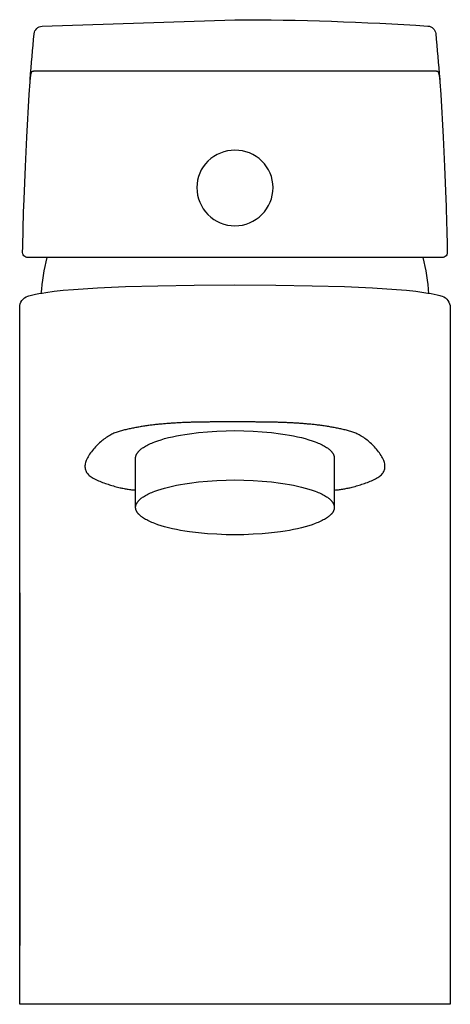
# Model space of a CAD drawing. Header units: millimetres. Extents: x -26 to 26, y 0 to 119.
import ezdxf

# ---------------------------------------------------------------- set-up
doc = ezdxf.new("R2010")
doc.units = ezdxf.units.MM
doc.header["$MEASUREMENT"] = 0
doc.layers.add('PLANNING', color=1, linetype='Continuous')

# ---------------------------------------------------------------- blocks, each defined once
blk = doc.blocks.new('84520000_f')
at = {"layer": 'PLANNING'}
for p, q in [((-26, 49.7), (-25.99, 7.1)), ((26, 49.7), (25.99, 7.1))]:
    blk.add_line(p, q, dxfattribs=at)
for points in [[(-24.73, 111.68, -0.004456), (-24.25, 117.18, -0.376381), (-23.29, 118.09), (0, 118.89, -0.01622), (23.31, 118.12, -0.367502), (24.24, 117.21, -0.004482), (24.73, 111.68)], [(-25.5, 96.37), (-25.47, 97.23), (-25.31, 101.17), (-25.15, 104.69), (-24.86, 109.86), (-24.75, 111.4), (-24.7, 111.92), (-24.67, 112.12), (-24.65, 112.2), (-24.64, 112.28), (-24.62, 112.35), (-24.62, 112.38), (-24.61, 112.41), (-24.6, 112.44), (-24.59, 112.47), (-24.59, 112.49), (-24.58, 112.51), (-24.57, 112.53), (-24.56, 112.54), (-24.56, 112.55), (-24.56, 112.56), (-24.55, 112.57), (-24.55, 112.58), (-24.54, 112.59), (-24.54, 112.6), (-24.53, 112.6), (-24.53, 112.61), (-24.52, 112.62), (-24.52, 112.62), (-24.51, 112.63), (-24.51, 112.63), (-24.5, 112.64), (-24.5, 112.64), (-24.49, 112.65), (-24.49, 112.65), (-24.48, 112.66), (-24.48, 112.66), (-24.47, 112.66), (-24.47, 112.67), (-24.46, 112.67), (-24.46, 112.67), (-24.45, 112.68), (-24.45, 112.68), (-24.44, 112.68), (-24.43, 112.68), (-24.43, 112.68), (-24.42, 112.69), (-24.42, 112.69), (-24.41, 112.69), (-24.4, 112.69), (-24.4, 112.69), (-24.39, 112.69), (-24.39, 112.69), (-24.38, 112.69), (-24.37, 112.69), (-24.35, 112.69), (-24.34, 112.7), (-24.31, 112.7), (24.31, 112.7), (24.34, 112.7), (24.35, 112.69), (24.37, 112.69), (24.38, 112.69), (24.39, 112.69), (24.39, 112.69), (24.4, 112.69), (24.4, 112.69), (24.41, 112.69), (24.42, 112.69), (24.42, 112.69), (24.43, 112.68), (24.43, 112.68), (24.44, 112.68), (24.45, 112.68), (24.45, 112.68), (24.46, 112.67), (24.46, 112.67), (24.47, 112.67), (24.47, 112.66), (24.48, 112.66), (24.48, 112.66), (24.49, 112.65), (24.49, 112.65), (24.5, 112.64), (24.5, 112.64), (24.51, 112.63), (24.51, 112.63), (24.52, 112.62), (24.52, 112.62), (24.53, 112.61), (24.53, 112.6), (24.54, 112.6), (24.54, 112.59), (24.55, 112.58), (24.55, 112.57), (24.56, 112.56), (24.56, 112.55), (24.56, 112.54), (24.57, 112.53), (24.58, 112.51), (24.59, 112.49), (24.59, 112.47), (24.6, 112.44), (24.61, 112.41), (24.62, 112.38), (24.62, 112.35), (24.64, 112.28), (24.65, 112.2), (24.67, 112.12), (24.7, 111.92), (24.75, 111.4), (24.86, 109.86), (25.15, 104.69), (25.31, 101.17), (25.47, 97.23), (25.5, 96.37, -0.003549), (25.64, 90.77, -0.495523), (24.86, 90.19), (-24.86, 90.19, -0.495524), (-25.64, 90.77, -0.00425), (-25.5, 96.37)], [(4.6, 98.61, 0.2038), (3.25, 101.82, 0.195962), (0, 103.13, 0.192446), (-3.26, 101.82, 0.207331), (-4.6, 98.61, 0.193249), (-3.26, 95.36, 0.202639), (0, 94, 0.199173), (3.25, 95.36, 0.196707), (4.6, 98.61)], [(-25.99, 0), (-26, 84.16, -0.32554), (-25.02, 85.49), (-24.88, 85.53), (-24.74, 85.57), (-24.42, 85.65), (-24.07, 85.73), (-23.69, 85.81), (-23.28, 85.88), (-22.83, 85.95), (-21.84, 86.09), (-20.73, 86.21), (-19.49, 86.32), (-16.61, 86.51), (-13.23, 86.66), (-9.33, 86.77), (-4.92, 86.83), (0, 86.86), (4.92, 86.83), (9.33, 86.77), (13.23, 86.66), (16.61, 86.51), (19.49, 86.32), (20.73, 86.21), (21.84, 86.09), (22.83, 85.95), (23.28, 85.88), (23.69, 85.81), (24.07, 85.73), (24.42, 85.65), (24.74, 85.57), (24.88, 85.53), (25.02, 85.49, -0.32554), (26, 84.16), (26.01, 81.62), (26.01, 78.08), (25.98, 63.89), (25.99, 42.6), (25.99, 0), (-25.99, 0)]]:
    blk.add_lwpolyline(points, format="xyb", dxfattribs=at)
for points in [[(-12, 60), (-12, 65.96), (-12, 65.98), (-12, 66), (-12, 66.01), (-12, 66.03), (-12, 66.05), (-11.99, 66.07), (-11.99, 66.09), (-11.99, 66.11), (-11.98, 66.13), (-11.98, 66.14), (-11.98, 66.16), (-11.97, 66.18), (-11.97, 66.2), (-11.96, 66.22), (-11.96, 66.24), (-11.95, 66.26), (-11.95, 66.28), (-11.94, 66.29), (-11.93, 66.31), (-11.92, 66.33), (-11.92, 66.35), (-11.91, 66.37), (-11.9, 66.39), (-11.89, 66.41), (-11.87, 66.45), (-11.85, 66.48), (-11.82, 66.52), (-11.8, 66.56), (-11.77, 66.6), (-11.74, 66.64), (-11.71, 66.68), (-11.68, 66.71), (-11.65, 66.75), (-11.61, 66.79), (-11.58, 66.83), (-11.54, 66.87), (-11.5, 66.91), (-11.45, 66.95), (-11.41, 66.98), (-11.36, 67.02), (-11.31, 67.06), (-11.26, 67.1), (-11.21, 67.14), (-11.16, 67.18), (-11.04, 67.25), (-10.92, 67.33), (-10.8, 67.4), (-10.66, 67.48), (-10.52, 67.55), (-10.37, 67.63), (-10.21, 67.7), (-10.04, 67.77), (-9.87, 67.84), (-9.69, 67.91), (-9.32, 68.04), (-8.91, 68.17), (-8.49, 68.3), (-8.03, 68.42), (-7.56, 68.53), (-7.07, 68.63), (-6.57, 68.73), (-6.05, 68.82), (-5.51, 68.9), (-4.42, 69.03), (-3.3, 69.14), (-2.18, 69.21), (-1.08, 69.25), (0, 69.27), (1.08, 69.25), (2.18, 69.21), (3.3, 69.14), (4.42, 69.03), (5.51, 68.9), (6.05, 68.82), (6.57, 68.73), (7.07, 68.63), (7.56, 68.53), (8.03, 68.42), (8.49, 68.3), (8.91, 68.17), (9.32, 68.04), (9.69, 67.91), (9.87, 67.84), (10.04, 67.77), (10.21, 67.7), (10.37, 67.63), (10.52, 67.55), (10.66, 67.48), (10.8, 67.4), (10.92, 67.33), (11.04, 67.25), (11.16, 67.18), (11.21, 67.14), (11.26, 67.1), (11.31, 67.06), (11.36, 67.02), (11.41, 66.98), (11.45, 66.95), (11.5, 66.91), (11.54, 66.87), (11.58, 66.83), (11.61, 66.79), (11.65, 66.75), (11.68, 66.71), (11.71, 66.68), (11.74, 66.64), (11.77, 66.6), (11.8, 66.56), (11.82, 66.52), (11.85, 66.48), (11.87, 66.45), (11.89, 66.41), (11.9, 66.39), (11.91, 66.37), (11.92, 66.35), (11.92, 66.33), (11.93, 66.31), (11.94, 66.29), (11.95, 66.28), (11.95, 66.26), (11.96, 66.24), (11.96, 66.22), (11.97, 66.2), (11.97, 66.18), (11.98, 66.16), (11.98, 66.14), (11.98, 66.13), (11.99, 66.11), (11.99, 66.09), (11.99, 66.07), (12, 66.05), (12, 66.03), (12, 66.01), (12, 66), (12, 65.98), (12, 65.96), (12, 60)], [(0, 56.69), (-1.08, 56.7), (-2.18, 56.75), (-3.3, 56.82), (-4.42, 56.92), (-5.51, 57.06), (-6.05, 57.14), (-6.57, 57.23), (-7.07, 57.33), (-7.56, 57.43), (-8.03, 57.54), (-8.49, 57.66), (-8.91, 57.78), (-9.32, 57.91), (-9.69, 58.05), (-9.87, 58.12), (-10.04, 58.19), (-10.21, 58.26), (-10.37, 58.33), (-10.52, 58.41), (-10.66, 58.48), (-10.8, 58.55), (-10.92, 58.63), (-11.04, 58.71), (-11.16, 58.78), (-11.21, 58.82), (-11.26, 58.86), (-11.31, 58.9), (-11.36, 58.93), (-11.41, 58.97), (-11.45, 59.01), (-11.5, 59.05), (-11.54, 59.09), (-11.58, 59.13), (-11.61, 59.17), (-11.65, 59.2), (-11.68, 59.24), (-11.71, 59.28), (-11.74, 59.32), (-11.77, 59.36), (-11.8, 59.4), (-11.82, 59.44), (-11.85, 59.47), (-11.87, 59.51), (-11.89, 59.55), (-11.9, 59.57), (-11.91, 59.59), (-11.92, 59.61), (-11.92, 59.63), (-11.93, 59.65), (-11.94, 59.66), (-11.95, 59.68), (-11.95, 59.7), (-11.96, 59.72), (-11.96, 59.74), (-11.97, 59.76), (-11.97, 59.78), (-11.98, 59.8), (-11.98, 59.81), (-11.98, 59.83), (-11.99, 59.85), (-11.99, 59.87), (-11.99, 59.89), (-12, 59.91), (-12, 59.93), (-12, 59.94), (-12, 59.96), (-12, 59.98), (-12, 60), (-12, 60.02), (-12, 60.04), (-12, 60.05), (-12, 60.07), (-12, 60.09), (-11.99, 60.11), (-11.99, 60.13), (-11.99, 60.15), (-11.98, 60.17), (-11.98, 60.18), (-11.98, 60.2), (-11.97, 60.22), (-11.97, 60.24), (-11.96, 60.26), (-11.96, 60.28), (-11.95, 60.3), (-11.95, 60.32), (-11.94, 60.33), (-11.93, 60.35), (-11.92, 60.37), (-11.92, 60.39), (-11.91, 60.41), (-11.9, 60.43), (-11.89, 60.45), (-11.87, 60.49), (-11.85, 60.52), (-11.82, 60.56), (-11.8, 60.6), (-11.77, 60.64), (-11.74, 60.68), (-11.71, 60.72), (-11.68, 60.76), (-11.65, 60.79), (-11.61, 60.83), (-11.58, 60.87), (-11.54, 60.91), (-11.5, 60.95), (-11.45, 60.99), (-11.41, 61.02), (-11.36, 61.06), (-11.31, 61.1), (-11.26, 61.14), (-11.21, 61.18), (-11.16, 61.22), (-11.04, 61.29), (-10.92, 61.37), (-10.8, 61.44), (-10.66, 61.52), (-10.52, 61.59), (-10.37, 61.67), (-10.21, 61.74), (-10.04, 61.81), (-9.87, 61.88), (-9.69, 61.95), (-9.32, 62.08), (-8.91, 62.21), (-8.49, 62.34), (-8.03, 62.46), (-7.56, 62.57), (-7.07, 62.67), (-6.57, 62.77), (-6.05, 62.86), (-5.51, 62.94), (-4.42, 63.07), (-3.3, 63.18), (-2.18, 63.25), (-1.08, 63.29), (0, 63.31), (1.08, 63.29), (2.18, 63.25), (3.3, 63.18), (4.42, 63.07), (5.51, 62.94), (6.05, 62.86), (6.57, 62.77), (7.07, 62.67), (7.56, 62.57), (8.03, 62.46), (8.49, 62.34), (8.91, 62.21), (9.32, 62.08), (9.69, 61.95), (9.87, 61.88), (10.04, 61.81), (10.21, 61.74), (10.37, 61.67), (10.52, 61.59), (10.66, 61.52), (10.8, 61.44), (10.92, 61.37), (11.04, 61.29), (11.16, 61.22), (11.21, 61.18), (11.26, 61.14), (11.31, 61.1), (11.36, 61.06), (11.41, 61.02), (11.45, 60.99), (11.5, 60.95), (11.54, 60.91), (11.58, 60.87), (11.61, 60.83), (11.65, 60.79), (11.68, 60.76), (11.71, 60.72), (11.74, 60.68), (11.77, 60.64), (11.8, 60.6), (11.82, 60.56), (11.85, 60.52), (11.87, 60.49), (11.89, 60.45), (11.9, 60.43), (11.91, 60.41), (11.92, 60.39), (11.92, 60.37), (11.93, 60.35), (11.94, 60.33), (11.95, 60.32), (11.95, 60.3), (11.96, 60.28), (11.96, 60.26), (11.97, 60.24), (11.97, 60.22), (11.98, 60.2), (11.98, 60.18), (11.98, 60.17), (11.99, 60.15), (11.99, 60.13), (11.99, 60.11), (12, 60.09), (12, 60.07), (12, 60.05), (12, 60.04), (12, 60.02), (12, 60), (12, 59.98), (12, 59.96), (12, 59.94), (12, 59.93), (12, 59.91), (11.99, 59.89), (11.99, 59.87), (11.99, 59.85), (11.98, 59.83), (11.98, 59.81), (11.98, 59.8), (11.97, 59.78), (11.97, 59.76), (11.96, 59.74), (11.96, 59.72), (11.95, 59.7), (11.95, 59.68), (11.94, 59.66), (11.93, 59.65), (11.92, 59.63), (11.92, 59.61), (11.91, 59.59), (11.9, 59.57), (11.89, 59.55), (11.87, 59.51), (11.85, 59.47), (11.82, 59.44), (11.8, 59.4), (11.77, 59.36), (11.74, 59.32), (11.71, 59.28), (11.68, 59.24), (11.65, 59.2), (11.61, 59.17), (11.58, 59.13), (11.54, 59.09), (11.5, 59.05), (11.45, 59.01), (11.41, 58.97), (11.36, 58.93), (11.31, 58.9), (11.26, 58.86), (11.21, 58.82), (11.16, 58.78), (11.04, 58.71), (10.92, 58.63), (10.8, 58.55), (10.66, 58.48), (10.52, 58.41), (10.37, 58.33), (10.21, 58.26), (10.04, 58.19), (9.87, 58.12), (9.69, 58.05), (9.32, 57.91), (8.91, 57.78), (8.49, 57.66), (8.03, 57.54), (7.56, 57.43), (7.07, 57.33), (6.57, 57.23), (6.05, 57.14), (5.51, 57.06), (4.42, 56.92), (3.3, 56.82), (2.18, 56.75), (1.08, 56.7), (0, 56.69)]]:
    blk.add_lwpolyline(points, dxfattribs=at)
for centre, radius, start, end in [((2.38, 83.89), 25.88, 165.9188, 175.7995), ((-2.4, 83.89), 25.9, 4.2025, 14.0762)]:
    blk.add_arc(centre, radius, start, end, dxfattribs=at)
blk.add_open_spline([(12, 62.09), (14.19, 62.26), (19.09, 64.3), (15.87, 68.73), (11.41, 69.82), (6.86, 70.25), (2.29, 70.32), (-2.29, 70.33), (-6.86, 70.25), (-11.41, 69.82), (-15.87, 68.73), (-19.09, 64.3), (-14.19, 62.26), (-12, 62.09)], degree=2, dxfattribs=at)

msp = doc.modelspace()

# ---------------------------------------------------------------- block references
msp.add_blockref('84520000_f', (0, 0))

doc.saveas('drawing.dxf')
